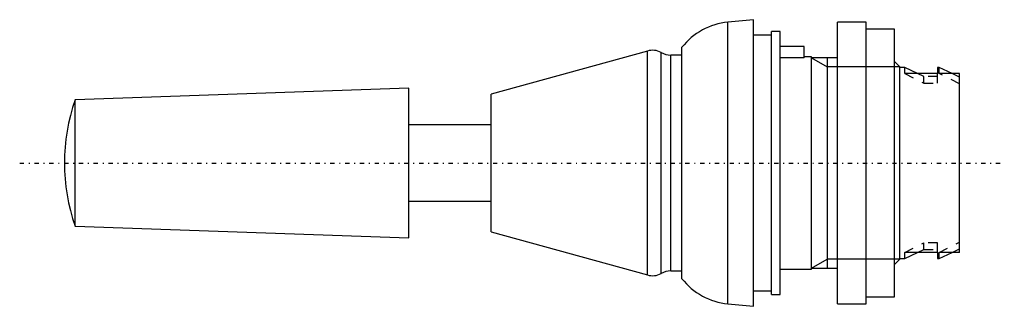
# Model space of a CAD drawing. Extents: x -98 to 5, y -15 to 15.
import ezdxf

# ---------------------------------------------------------------- set-up
doc = ezdxf.new("R2010")
doc.units = 0
doc.linetypes.add('CENTER', pattern=[1.5, 0.45, -0.5, 0.05, -0.5])
doc.linetypes.add('DASHED', pattern=[2, 1, -1])
for name, color, linetype in [('AM_0', 7, 'CONTINUOUS'), ('AM_10', 7, 'CONTINUOUS'), ('AM_3', 7, 'DASHED'), ('AM_7', 7, 'CENTER')]:
    doc.layers.add(name, color=color, linetype=linetype)

msp = doc.modelspace()

# ---------------------------------------------------------------- linework, layer by layer
at = {"layer": 'AM_0', "color": 7, "linetype": 'CONTINUOUS'}
for p, q in [((-21.6, 15), (-24.27, 14.74)), ((-24.27, -14.74), (-24.27, 14.74)), ((-21.6, -15), (-21.6, 15)), ((-9.8, 14.75), (-12.8, 14.75)), ((-12.8, -14.75), (-12.8, 14.75)), ((-9.8, -14.75), (-9.8, 14.75)), ((-18.8, 13.75), (-19.7, 13.75)), ((-19.7, -13.75), (-19.7, 13.75)), ((-18.8, -13.75), (-18.8, 13.75)), ((-6.8, 14), (-9.8, 14)), ((-6.8, -14), (-6.8, 14)), ((-19.7, 13.37), (-21.6, 13.37)), ((-32.7, 11.72), (-49.1, 7.19)), ((-32.7, -11.72), (-32.7, 11.72)), ((-31.27, -11.56), (-31.27, 11.56)), ((-29.1, -12.11), (-29.1, 12.11)), ((-16.3, 12.2), (-18.8, 12.2)), ((-16.3, 11), (-16.3, 12.2)), ((-29.1, 11.3), (-30.27, 11.3)), ((-30.27, -11.3), (-30.27, 11.3)), ((-16.3, 11), (-18.8, 11)), ((-15.5, 11.1), (-16.3, 11.1)), ((-15.5, -11.1), (-15.5, 11.1)), ((-12.8, 11), (-15.5, 11)), ((-6.25, 10.08), (-6.8, 10.63)), ((-6.25, -10.08), (-6.25, 10.08)), ((-5.75, 10), (-6.25, 10)), ((-4.42, 9.37), (-5.75, 10)), ((-5.75, 9.37), (-5.75, 10)), ((-2.3, 9.37), (-5.75, 9.37)), ((-2.15, 10), (-2.3, 10)), ((-2.3, 10), (-2.3, 9.37)), ((-0.79, 9.37), (-2.15, 10)), ((-2.15, 9.37), (-2.15, 10)), ((0, 9.37), (-2.15, 9.37)), ((0, -9.37), (0, 9.37)), ((-57.7, 7.83), (-92.68, 6.6)), ((-57.7, -7.83), (-57.7, 7.83)), ((-92.68, -6.6), (-92.68, 6.6)), ((-49.1, -7.19), (-49.1, 7.19)), ((-49.1, 4), (-57.7, 4)), ((-57.7, -4), (-49.1, -4)), ((-92.68, -6.6), (-57.7, -7.83)), ((-49.1, -7.19), (-32.7, -11.72)), ((-6.8, -10.63), (-6.25, -10.08)), ((-6.25, -10), (-5.75, -10)), ((-5.75, -10), (-4.42, -9.37)), ((-5.75, -10), (-5.75, -9.37)), ((-2.3, -9.37), (-5.75, -9.37)), ((-2.3, -9.37), (-2.3, -10)), ((-2.3, -10), (-2.15, -10)), ((-2.15, -10), (-0.79, -9.37)), ((-2.15, -10), (-2.15, -9.37)), ((0, -9.37), (-2.15, -9.37)), ((-30.27, -11.3), (-29.1, -11.3)), ((-18.8, -11.1), (-15.5, -11.1)), ((-15.5, -11), (-12.8, -11)), ((-21.6, -13.37), (-19.7, -13.37)), ((-19.7, -13.75), (-18.8, -13.75)), ((-9.8, -14), (-6.8, -14)), ((-24.27, -14.74), (-21.6, -15)), ((-12.8, -14.75), (-9.8, -14.75))]:
    msp.add_line(p, q, dxfattribs=at)
for centre, radius, start, end in [((-23.6, 7.78), 7, 95.4818, 141.7868), ((-32.16, 10), 1.8, 60.2757, 107.5259), ((-30.27, 13.3), 2, 240.2757, 270), ((-73.8, 0), 20, 160.7205, 199.2795), ((-30.27, -13.3), 2, 90, 119.7243), ((-32.16, -10), 1.8, 252.4741, 299.7243), ((-23.6, -7.78), 7, 218.2132, 264.5182)]:
    msp.add_arc(centre, radius, start, end, dxfattribs=at)
at = {"layer": 'AM_10', "color": 7, "linetype": 'CONTINUOUS'}
for p, q in [((-15.5, 11), (-13.87, 10.08)), ((-13.87, 11), (-13.87, -11)), ((-6.25, 10.08), (-13.87, 10.08)), ((-15.5, -11), (-13.87, -10.08)), ((-6.25, -10.08), (-13.87, -10.08))]:
    msp.add_line(p, q, dxfattribs=at)
at = {"layer": 'AM_3', "color": 6, "linetype": 'DASHED'}
for p, q in [((-5.75, 9.37), (-3.75, 8.35)), ((-3.75, 9.05), (-4.42, 9.37)), ((-2.3, 8.35), (-2.3, 9.37)), ((0, 8.29), (-2.15, 9.37)), ((0, 9), (-0.79, 9.37)), ((-2.3, 9.05), (-3.75, 9.05)), ((-3.75, 8.35), (-3.75, 9.05)), ((-3.75, 8.35), (-2.3, 8.35)), ((-5.75, -9.37), (-3.75, -8.35)), ((-4.42, -9.37), (-3.75, -9.05)), ((-3.75, -9.05), (-3.75, -8.35)), ((-2.3, -8.35), (-3.75, -8.35)), ((-3.75, -9.05), (-2.3, -9.05)), ((-2.3, -9.37), (-2.3, -8.35)), ((-2.15, -9.37), (0, -8.29)), ((-0.79, -9.37), (0, -9))]:
    msp.add_line(p, q, dxfattribs=at)
at = {"layer": 'AM_7', "color": 4, "linetype": 'CENTER'}
msp.add_line((-98.49, 0), (4.69, 0), dxfattribs=at)

doc.saveas('drawing.dxf')
